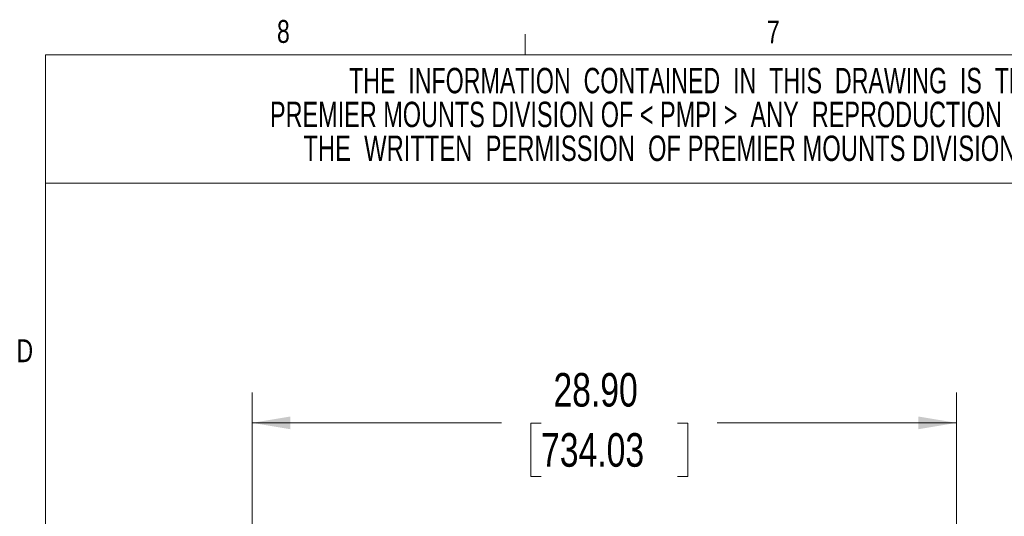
# Model space of a CAD drawing. Header units: inches. Extents: x 5 to 165, y 3 to 108.
# Tile 44 of 139: x 5 to 46, y 87 to 108. Entities that reach past the tile are written whole.
import ezdxf

# ---------------------------------------------------------------- set-up
doc = ezdxf.new("R2010")
doc.units = ezdxf.units.IN
doc.header["$LTSCALE"] = 10
doc.header["$MEASUREMENT"] = 0
doc.styles.add('SLDTEXTSTYLE0', font='TXT', dxfattribs={"width": 0.75})
doc.styles.add('SLDTEXTSTYLE4', font='TXT', dxfattribs={"width": 0.683333})
doc.styles.add('SLDTEXTSTYLE5', font='TXT', dxfattribs={"width": 0.690476})
doc.styles.add('SLDTEXTSTYLE6', font='TXT', dxfattribs={"width": 0.7})
doc.dimstyles.new('SLDDIMSTYLE0', dxfattribs={"dimtxt": 1.377953, "dimasz": 1.56, "dimexe": 0, "dimexo": 0.0625, "dimgap": 0.344488, "dimtad": 0, "dimtih": 1, "dimtoh": 1, "dimrnd": 1e-09, "dimzin": 4, "dimdsep": 46, "dimtxsty": 'SLDTEXTSTYLE0', "dimsah": 1, "dimcen": 0.09, "dimadec": 0, "dimazin": 1, "dimtfac": 1, "dimtofl": 0, "dimtmove": 0, "dimatfit": 3, "dimfxl": 1, "dimfrac": 2, "dimtolj": 1, "dimtzin": 12, "dimarcsym": 0})

# ---------------------------------------------------------------- blocks, each defined once
blk = doc.blocks.new('SW_NOTE_1')
at = {"color": 0, "linetype": 'Continuous', "lineweight": 0, "char_height": 1.04167, "attachment_point": 2}
for s, insert, style in [('THE  INFORMATION  CONTAINED  IN  THIS  DRAWING  IS  THE  SOLE  PROPERTY  OF', (26.53, 1.343), 'SLDTEXTSTYLE4'), ('PREMIER MOUNTS DIVISION OF < PMPI >  ANY  REPRODUCTION  IN  PART  OR  WHOLE  WITHOUT', (26.59, -0.046), 'SLDTEXTSTYLE5'), ('THE  WRITTEN  PERMISSION  OF PREMIER MOUNTS DIVISION OF <PMPI >  IS  PROHIBITED.', (26.707, -1.435), 'SLDTEXTSTYLE6')]:
    blk.add_mtext(s, dxfattribs=dict(at, insert=insert, style=style))
blk = doc.blocks.new('_D_3')
at = {"color": 216, "linetype": 'Continuous', "lineweight": 18, "true_color": 0x800080}
for p, q in [((14.743, 83.696), (14.743, 92.565)), ((43.642, 83.696), (43.642, 92.565)), ((14.743, 91.315), (24.969, 91.315)), ((26.597, 91.304), (26.178, 91.304)), ((26.178, 91.304), (26.178, 89.117)), ((32.197, 91.304), (32.617, 91.304)), ((32.617, 91.304), (32.617, 89.117)), ((43.642, 91.315), (33.826, 91.315)), ((26.178, 89.117), (26.597, 89.117)), ((32.617, 89.117), (32.197, 89.117))]:
    blk.add_line(p, q, dxfattribs=at)
for points in [[(14.743, 91.315), (16.303, 91.055), (16.303, 91.575)], [(43.642, 91.315), (42.082, 91.575), (42.082, 91.055)]]:
    blk.add_solid(points, dxfattribs=at)
at = {"color": 216, "linetype": 'Continuous', "lineweight": 18, "true_color": 0x800080, "char_height": 1.378, "attachment_point": 1, "style": 'SLDTEXTSTYLE0'}
for s, insert in [('28.90', (27.106, 93.36)), ('734.03', (26.597, 90.893))]:
    blk.add_mtext(s, dxfattribs=dict(at, insert=insert))

msp = doc.modelspace()

# ---------------------------------------------------------------- linework, layer by layer
at = {"color": 7, "linetype": 'Continuous', "lineweight": 18}
for p, q in [((25.947516, 106.420732), (25.947516, 107.268724)), ((6.262516, 106.420732), (163.762516, 106.420732)), ((6.262516, 106.420732), (6.262516, 3.920732)), ((6.262516, 101.152643), (69.884892, 101.152643))]:
    msp.add_line(p, q, dxfattribs=at)

# ---------------------------------------------------------------- block references
at = {"color": 7, "linetype": 'Continuous', "lineweight": 0}
msp.add_blockref('SW_NOTE_1', (11.728033, 104.536807), dxfattribs=at)

# ---------------------------------------------------------------- texts
at = {"color": 7, "linetype": 'Continuous', "lineweight": 0, "char_height": 0.9375, "attachment_point": 1, "style": 'SLDTEXTSTYLE0'}
for s, insert in [('8', (15.76252, 107.842004)), ('7', (35.863802, 107.822524)), ('D', (5.076174, 94.742094))]:
    msp.add_mtext(s, dxfattribs=dict(at, insert=insert))

# ---------------------------------------------------------------- dimensions: what is measured, and where the dimension line sits
at = {"color": 216, "linetype": 'Continuous', "lineweight": 18, "true_color": 0x800080}
dim = msp.add_linear_dim(base=(14.743272, 91.314845), p1=(43.642075, 83.196295), p2=(14.743272, 83.196295), dimstyle='SLDDIMSTYLE0', dxfattribs=at)
dim.commit()
dim.dimension.update_dxf_attribs({"geometry": '_D_3', "text_midpoint": (29.397319, 91.314845), "dimtype": 160})

doc.saveas('drawing.dxf')
